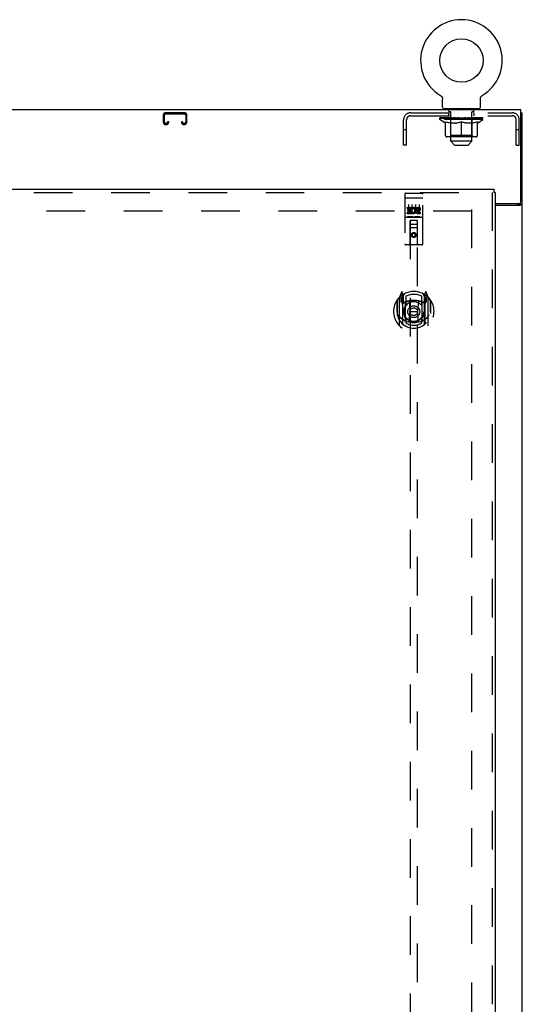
# Model space of a CAD drawing. Header units: inches. Extents: x 0 to 243, y 0 to 157.
# Tile 8 of 16: x 92 to 109, y 70 to 104. Entities that reach past the tile are written whole.
import ezdxf

# ---------------------------------------------------------------- set-up
doc = ezdxf.new("R2010")
doc.units = ezdxf.units.IN
doc.header["$LTSCALE"] = 13.357143
doc.header["$MEASUREMENT"] = 0
doc.linetypes.add('HIDDEN', pattern=[0.2, 0.1, -0.1])
doc.layers.get('0').update_dxf_attribs({"linetype": 'CONTINUOUS'})
doc.layers.add('DEFAULT_2', color=8, linetype='HIDDEN')
doc.layers.add('DOOR_ASSEMBLY', color=7, linetype='CONTINUOUS')

msp = doc.modelspace()

# ---------------------------------------------------------------- linework, layer by layer
at = {"color": 7, "linetype": 'Continuous'}
for p, q in [((106.353, 100.922), (106.358, 100.919)), ((106.354, 100.922), (106.355, 100.921)), ((106.358, 100.919), (106.362, 100.916)), ((106.362, 100.917), (106.366, 100.913)), ((106.366, 100.914), (106.37, 100.91)), ((106.37, 100.91), (106.374, 100.907)), ((106.374, 100.907), (106.378, 100.903)), ((106.378, 100.904), (106.382, 100.9)), ((106.381, 100.9), (106.385, 100.896)), ((106.385, 100.896), (106.388, 100.892)), ((106.388, 100.892), (106.392, 100.888)), ((106.392, 100.888), (106.395, 100.884)), ((106.395, 100.884), (106.398, 100.88)), ((106.398, 100.88), (106.401, 100.875)), ((106.401, 100.875), (106.403, 100.871)), ((106.403, 100.871), (106.406, 100.866)), ((106.406, 100.866), (106.408, 100.862)), ((106.408, 100.862), (106.41, 100.857)), ((106.41, 100.857), (106.412, 100.852)), ((106.412, 100.852), (106.414, 100.847)), ((106.414, 100.847), (106.415, 100.842)), ((106.415, 100.842), (106.417, 100.837)), ((106.417, 100.837), (106.418, 100.832)), ((106.418, 100.832), (106.419, 100.827)), ((106.419, 100.827), (106.42, 100.822)), ((106.42, 100.822), (106.42, 100.817)), ((106.42, 100.817), (106.421, 100.812)), ((106.421, 100.806), (106.421, 100.802)), ((106.421, 100.521), (106.421, 100.802)), ((107.731, 100.806), (107.732, 100.812)), ((107.731, 100.802), (107.731, 100.806)), ((107.731, 100.521), (107.731, 100.802)), ((107.732, 100.817), (107.733, 100.822)), ((107.732, 100.812), (107.732, 100.817)), ((107.733, 100.822), (107.734, 100.827)), ((107.734, 100.827), (107.735, 100.832)), ((107.735, 100.832), (107.736, 100.837)), ((107.736, 100.837), (107.737, 100.842)), ((107.737, 100.842), (107.739, 100.847)), ((107.739, 100.847), (107.741, 100.852)), ((107.741, 100.852), (107.743, 100.857)), ((107.742, 100.857), (107.745, 100.862)), ((107.745, 100.862), (107.747, 100.866)), ((107.747, 100.866), (107.749, 100.871)), ((107.749, 100.871), (107.752, 100.875)), ((107.752, 100.875), (107.755, 100.88)), ((107.755, 100.88), (107.758, 100.884)), ((107.758, 100.884), (107.761, 100.888)), ((107.761, 100.888), (107.764, 100.892)), ((107.764, 100.892), (107.768, 100.896)), ((107.767, 100.896), (107.771, 100.9)), ((107.771, 100.9), (107.775, 100.904)), ((107.775, 100.903), (107.779, 100.907)), ((107.779, 100.907), (107.783, 100.91)), ((107.782, 100.91), (107.787, 100.914)), ((107.787, 100.913), (107.791, 100.917)), ((107.791, 100.916), (107.795, 100.919)), ((107.791, 100.917), (107.792, 100.917)), ((107.795, 100.919), (107.799, 100.922)), ((107.798, 100.921), (107.799, 100.922)), ((106.481, 100.461), (106.481, 100.431)), ((107.671, 100.461), (106.481, 100.461)), ((107.671, 100.461), (107.671, 100.431)), ((109.128, 100.327), (109.18, 100.327)), ((109.076, 97.19), (109.076, 97.179)), ((109.076, 97.179), (109.18, 97.179))]:
    msp.add_line(p, q, dxfattribs=at)
at = {"color": 3, "linetype": 'Continuous'}
for p, q in [((109.128, 100.431), (73.232, 100.431)), ((109.128, 97.25), (109.128, 100.431)), ((109.18, 10.535), (109.18, 100.327)), ((108.243, 97.19), (109.068, 97.19)), ((108.243, 97.138), (109.11, 97.138))]:
    msp.add_line(p, q, dxfattribs=at)
at = {"color": 7, "linetype": 'Continuous'}
for points in [[(106.421, 100.812), (106.421, 100.806), (106.421, 100.802)], [(109.036, 97.138), (109.036, 97.14), (109.036, 97.143), (109.037, 97.145), (109.037, 97.146), (109.038, 97.148), (109.04, 97.15), (109.041, 97.152), (109.043, 97.153), (109.045, 97.155), (109.047, 97.156), (109.049, 97.158), (109.051, 97.159), (109.053, 97.16), (109.056, 97.162)], [(109.056, 97.162), (109.061, 97.164), (109.064, 97.165), (109.066, 97.167), (109.068, 97.168), (109.071, 97.17), (109.072, 97.171), (109.074, 97.173), (109.075, 97.174), (109.076, 97.176), (109.076, 97.177), (109.076, 97.179)]]:
    msp.add_lwpolyline(points, dxfattribs=at)
at = {"color": 3, "linetype": 'Continuous'}
for points in [[(109.11, 97.138), (109.113, 97.14), (109.115, 97.141), (109.118, 97.143), (109.121, 97.145), (109.125, 97.146), (109.129, 97.147), (109.133, 97.149), (109.137, 97.15), (109.145, 97.153)], [(109.145, 97.153), (109.149, 97.154), (109.153, 97.156), (109.156, 97.157), (109.16, 97.158), (109.163, 97.16), (109.165, 97.161), (109.168, 97.163), (109.171, 97.164), (109.173, 97.166), (109.175, 97.168), (109.177, 97.169), (109.178, 97.171), (109.179, 97.173), (109.18, 97.175), (109.18, 97.177), (109.18, 97.179)]]:
    msp.add_lwpolyline(points, dxfattribs=at)
at = {"color": 7, "linetype": 'Continuous'}
msp.add_circle((107.076, 102.133), 0.75, dxfattribs=at)
for centre, radius, start, end in [((107.076, 102.133), 1.41, 300.818, 239.182), ((106.481, 100.521), 0.06, 180, 270), ((107.671, 100.521), 0.06, 270, 360)]:
    msp.add_arc(centre, radius, start, end, dxfattribs=at)
at = {"color": 3, "linetype": 'Continuous'}
msp.add_arc((109.068, 97.25), 0.06, 270, 360, dxfattribs=at)
at = {"layer": 'DEFAULT_2', "color": 8, "linetype": 'HIDDEN'}
for p, q in [((106.353, 100.922), (106.353, 100.922)), ((106.361, 100.917), (106.362, 100.917)), ((107.799, 100.922), (107.799, 100.922)), ((107.799, 100.922), (107.799, 100.922)), ((106.646, 100.371), (106.646, 100.451)), ((106.701, 100.461), (106.701, 100.431)), ((107.451, 100.461), (107.451, 100.431)), ((107.506, 100.371), (107.506, 100.451)), ((96.774, 100.247), (96.774, 100.001)), ((96.814, 100.001), (96.814, 100.247)), ((97.507, 100.327), (96.854, 100.327)), ((96.854, 100.287), (97.507, 100.287)), ((97.547, 100.247), (97.547, 100.001)), ((97.587, 100.001), (97.587, 100.247)), ((105.076, 99.202), (105.076, 100.08)), ((105.18, 99.202), (105.18, 100.08)), ((105.323, 100.327), (108.83, 100.327)), ((105.323, 100.223), (108.83, 100.223)), ((106.333, 100.092), (106.333, 100.147)), ((107.82, 100.092), (106.333, 100.092)), ((106.519, 99.962), (106.333, 100.092)), ((106.344, 100.139), (106.344, 100.147)), ((106.355, 100.135), (106.355, 100.139)), ((106.355, 100.135), (107.798, 100.135)), ((106.365, 100.135), (106.365, 100.139)), ((106.366, 100.135), (106.366, 100.139)), ((106.378, 100.139), (106.378, 100.147)), ((106.397, 100.135), (106.397, 100.139)), ((106.399, 100.135), (106.399, 100.139)), ((106.432, 100.139), (106.432, 100.147)), ((106.45, 100.135), (106.45, 100.139)), ((106.453, 100.135), (106.453, 100.139)), ((106.689, 100.139), (106.46, 100.139)), ((106.507, 100.139), (106.507, 100.147)), ((106.508, 100.135), (106.508, 100.139)), ((106.509, 100.135), (106.509, 100.139)), ((106.512, 100.135), (106.512, 100.139)), ((106.521, 100.135), (106.521, 100.139)), ((106.522, 100.135), (106.522, 100.139)), ((106.526, 100.135), (106.526, 100.139)), ((106.529, 100.135), (106.529, 100.14)), ((106.533, 100.135), (106.533, 100.139)), ((106.552, 100.135), (106.552, 100.139)), ((106.57, 100.135), (106.57, 100.139)), ((106.573, 100.135), (106.573, 100.142)), ((106.598, 100.139), (106.598, 100.147)), ((106.598, 100.135), (106.598, 100.139)), ((106.61, 100.135), (106.61, 100.139)), ((106.615, 100.135), (106.615, 100.139)), ((106.623, 100.135), (106.623, 100.139)), ((106.639, 100.223), (106.639, 100.327)), ((106.639, 100.135), (106.639, 100.144)), ((106.714, 100.361), (106.656, 100.361)), ((106.659, 100.135), (106.659, 100.139)), ((106.662, 100.135), (106.662, 100.139)), ((106.689, 100.135), (106.689, 100.139)), ((106.768, 100.139), (106.702, 100.139)), ((106.705, 100.139), (106.705, 100.147)), ((106.71, 99.54), (106.71, 100.089)), ((106.711, 99.341), (106.711, 100.351)), ((106.713, 100.135), (106.713, 100.139)), ((106.718, 100.135), (106.718, 100.139)), ((106.725, 100.135), (106.725, 100.145)), ((106.733, 100.135), (106.733, 100.139)), ((106.744, 100.135), (106.744, 100.139)), ((106.768, 100.135), (106.768, 100.139)), ((106.855, 100.139), (106.793, 100.139)), ((106.817, 100.135), (106.817, 100.139)), ((106.822, 100.139), (106.822, 100.147)), ((106.826, 100.135), (106.826, 100.139)), ((106.829, 100.135), (106.829, 100.146)), ((106.833, 100.135), (106.833, 100.139)), ((106.842, 100.135), (106.842, 100.139)), ((106.855, 100.135), (106.855, 100.139)), ((106.95, 100.139), (106.892, 100.139)), ((106.908, 100.135), (106.908, 100.139)), ((106.942, 100.139), (107.076, 100.147)), ((106.947, 100.139), (106.947, 100.147)), ((106.948, 100.147), (106.947, 100.147)), ((106.948, 100.139), (106.948, 100.147)), ((106.948, 100.135), (106.948, 100.139)), ((106.95, 100.135), (106.95, 100.139)), ((106.953, 100.135), (106.953, 100.139)), ((106.954, 100.135), (106.954, 100.139)), ((107.048, 100.139), (106.997, 100.139)), ((107.005, 100.135), (107.005, 100.139)), ((107.048, 100.135), (107.048, 100.139)), ((107.073, 100.139), (107.073, 100.139)), ((107.073, 100.135), (107.073, 100.139)), ((107.073, 100.135), (107.073, 100.139)), ((107.076, 100.139), (107.076, 100.147)), ((107.079, 100.135), (107.079, 100.139)), ((107.079, 100.139), (107.08, 100.139)), ((107.08, 100.135), (107.08, 100.139)), ((107.082, 100.139), (107.155, 100.139)), ((107.104, 100.135), (107.104, 100.139)), ((107.119, 100.139), (107.119, 100.144)), ((107.119, 100.144), (107.211, 100.139)), ((107.144, 100.139), (107.144, 100.143)), ((107.147, 100.135), (107.147, 100.139)), ((107.198, 100.135), (107.198, 100.139)), ((107.2, 100.135), (107.2, 100.139)), ((107.203, 100.135), (107.203, 100.139)), ((107.203, 100.139), (107.26, 100.139)), ((107.205, 100.139), (107.205, 100.147)), ((107.205, 100.139), (107.205, 100.147)), ((107.205, 100.147), (107.205, 100.147)), ((107.205, 100.135), (107.205, 100.139)), ((107.244, 100.135), (107.244, 100.139)), ((107.297, 100.135), (107.297, 100.139)), ((107.297, 100.139), (107.36, 100.139)), ((107.311, 100.135), (107.311, 100.139)), ((107.32, 100.135), (107.32, 100.139)), ((107.323, 100.135), (107.323, 100.146)), ((107.326, 100.135), (107.326, 100.139)), ((107.331, 100.139), (107.331, 100.147)), ((107.336, 100.135), (107.336, 100.139)), ((107.385, 100.135), (107.385, 100.139)), ((107.385, 100.139), (107.45, 100.139)), ((107.409, 100.135), (107.409, 100.139)), ((107.42, 100.135), (107.42, 100.139)), ((107.428, 100.135), (107.428, 100.145)), ((107.434, 100.135), (107.434, 100.139)), ((107.496, 100.361), (107.439, 100.361)), ((107.44, 100.135), (107.44, 100.139)), ((107.441, 99.341), (107.441, 100.351)), ((107.442, 99.54), (107.442, 100.089)), ((107.448, 100.139), (107.448, 100.147)), ((107.463, 100.135), (107.463, 100.139)), ((107.463, 100.139), (107.692, 100.139)), ((107.491, 100.135), (107.491, 100.139)), ((107.493, 100.135), (107.493, 100.139)), ((107.514, 100.223), (107.514, 100.327)), ((107.514, 100.135), (107.514, 100.144)), ((107.53, 100.135), (107.53, 100.139)), ((107.538, 100.135), (107.538, 100.139)), ((107.543, 100.135), (107.543, 100.139)), ((107.554, 100.139), (107.554, 100.147)), ((107.554, 100.135), (107.554, 100.139)), ((107.58, 100.135), (107.58, 100.142)), ((107.582, 100.135), (107.582, 100.139)), ((107.601, 100.135), (107.601, 100.139)), ((107.62, 100.135), (107.62, 100.139)), ((107.624, 100.135), (107.624, 100.14)), ((107.627, 100.135), (107.627, 100.139)), ((107.631, 100.135), (107.631, 100.139)), ((107.631, 100.135), (107.631, 100.139)), ((107.633, 99.962), (107.82, 100.092)), ((107.641, 100.135), (107.641, 100.139)), ((107.644, 100.135), (107.644, 100.139)), ((107.644, 100.135), (107.644, 100.139)), ((107.646, 100.139), (107.646, 100.147)), ((107.7, 100.135), (107.7, 100.139)), ((107.703, 100.135), (107.703, 100.139)), ((107.72, 100.139), (107.72, 100.147)), ((107.753, 100.135), (107.753, 100.139)), ((107.755, 100.135), (107.755, 100.139)), ((107.775, 100.139), (107.775, 100.147)), ((107.786, 100.135), (107.786, 100.139)), ((107.787, 100.135), (107.787, 100.139)), ((107.798, 100.135), (107.798, 100.139)), ((107.808, 100.139), (107.808, 100.147)), ((107.82, 100.092), (107.82, 100.147)), ((108.972, 99.202), (108.972, 100.08)), ((109.076, 99.202), (109.076, 100.08)), ((96.882, 99.961), (96.854, 99.961)), ((96.854, 99.921), (96.882, 99.921)), ((96.922, 100.014), (96.922, 100.001)), ((96.962, 100.014), (96.922, 100.014)), ((96.962, 100.001), (96.962, 100.014)), ((97.399, 100.014), (97.399, 100.001)), ((97.439, 100.014), (97.399, 100.014)), ((97.439, 100.001), (97.439, 100.014)), ((97.507, 99.961), (97.479, 99.961)), ((97.479, 99.921), (97.507, 99.921)), ((105.18, 99.732), (105.076, 99.732)), ((106.519, 99.962), (106.526, 99.962)), ((106.526, 99.537), (106.526, 100.017)), ((106.526, 100.017), (106.561, 100.003)), ((106.595, 99.992), (106.56, 100.003)), ((106.628, 99.982), (106.594, 99.992)), ((106.661, 99.973), (106.627, 99.982)), ((106.694, 99.967), (106.661, 99.973)), ((106.727, 99.962), (106.694, 99.967)), ((106.875, 99.962), (106.727, 99.962)), ((106.875, 99.962), (106.908, 99.967)), ((106.941, 99.973), (106.908, 99.967)), ((106.975, 99.982), (106.941, 99.973)), ((107.008, 99.992), (106.974, 99.982)), ((107.042, 100.003), (107.007, 99.992)), ((107.076, 100.017), (107.042, 100.003)), ((107.076, 99.494), (107.076, 100.017)), ((107.076, 100.017), (107.111, 100.003)), ((107.145, 99.992), (107.111, 100.003)), ((107.179, 99.982), (107.145, 99.992)), ((107.212, 99.973), (107.178, 99.982)), ((107.245, 99.967), (107.211, 99.973)), ((107.277, 99.962), (107.244, 99.967)), ((107.426, 99.962), (107.277, 99.962)), ((107.426, 99.962), (107.459, 99.967)), ((107.492, 99.973), (107.458, 99.967)), ((107.525, 99.982), (107.491, 99.973)), ((107.559, 99.992), (107.524, 99.982)), ((107.592, 100.003), (107.558, 99.992)), ((107.627, 100.017), (107.592, 100.003)), ((107.627, 99.537), (107.627, 100.017)), ((107.627, 99.962), (107.633, 99.962)), ((109.076, 99.732), (108.972, 99.732)), ((107.583, 99.494), (106.569, 99.494)), ((106.71, 99.54), (106.664, 99.494)), ((107.442, 99.54), (106.71, 99.54)), ((107.442, 99.54), (107.489, 99.494)), ((105.18, 99.202), (105.076, 99.202)), ((107.441, 99.341), (106.711, 99.341)), ((106.841, 99.211), (106.711, 99.341)), ((106.841, 99.211), (107.311, 99.211)), ((107.311, 99.211), (107.441, 99.341)), ((108.972, 99.202), (109.076, 99.202)), ((107.43, 96.983), (107.43, 17.879)), ((107.43, 96.931), (74.93, 96.931))]:
    msp.add_line(p, q, dxfattribs=at)
for centre, radius, start, end in [((106.636, 100.451), 0.01, 0, 90), ((106.656, 100.371), 0.01, 180, 270), ((107.496, 100.371), 0.01, 270, 360), ((107.516, 100.451), 0.01, 90, 180), ((96.854, 100.247), 0.08, 90, 180), ((96.854, 100.247), 0.04, 90, 180), ((97.507, 100.247), 0.08, 0, 90), ((97.507, 100.247), 0.04, 0, 90), ((105.323, 100.08), 0.246, 90, 180), ((105.323, 100.08), 0.142, 90, 180), ((106.664, 100.089), 0.0466, 0, 90), ((106.701, 100.351), 0.01, 0, 90), ((107.451, 100.351), 0.01, 90, 180), ((107.489, 100.089), 0.0466, 90, 180), ((108.83, 100.08), 0.246, 0, 90), ((108.83, 100.08), 0.142, 0, 90), ((96.854, 100.001), 0.08, 180, 270), ((96.854, 100.001), 0.04, 180, 270), ((96.882, 100.001), 0.08, 270, 360), ((96.882, 100.001), 0.04, 270, 360), ((97.479, 100.001), 0.08, 180, 270), ((97.479, 100.001), 0.04, 180, 270), ((97.507, 100.001), 0.08, 270, 360), ((97.507, 100.001), 0.04, 270, 360), ((106.569, 99.537), 0.0434, 180, 270), ((107.583, 99.537), 0.0434, 270, 360)]:
    msp.add_arc(centre, radius, start, end, dxfattribs=at)
for centre, major_axis, ratio, start_param, end_param in [((107.076, 100.147), (0.743, 0.008), 0.059247, 2.966439, 3.140971), ((106.31, 100.133), (0.232, 0), 0.060167, 0.426548, 1.470503), ((107.076, 100.147), (0.744, 0), 0.060167, 3.141593, 3.316126), ((106.31, 100.125), (0.232, 0.002), 0.059247, 1.374323, 1.469882), ((107.076, 100.147), (0.743, 0.015), 0.056515, 2.79136, 2.965893), ((106.281, 100.133), (0.232, 0.002), 0.059247, 0.251393, 1.295349), ((106.361, 100.133), (0.232, -0.002), 0.059247, 0.601702, 1.645657), ((107.076, 100.147), (0.743, -0.008), 0.059247, -2.966439, -2.791906), ((106.361, 100.125), (0.232, 0), 0.060167, 1.549477, 1.645036), ((106.281, 100.125), (0.232, 0.005), 0.056515, 1.199244, 1.294804), ((106.365, 100.128), (0.192, 0.002), 0.059247, 1.051627, 1.625044), ((106.342, 100.128), (0.192, 0.004), 0.056515, 0.876548, 1.449966), ((106.41, 100.128), (0.192, 0), 0.060167, 1.226781, 1.800198), ((107.076, 100.147), (0.743, 0.022), 0.052059, 2.616423, 2.790956), ((106.277, 100.133), (0.232, 0.005), 0.056515, 0.076315, 1.120271), ((106.435, 100.133), (0.232, -0.005), 0.056515, 0.77678, 1.820736), ((107.076, 100.147), (0.743, -0.015), 0.056515, -2.79136, -2.616827), ((106.435, 100.125), (0.232, -0.002), 0.059247, 1.724631, 1.82019), ((106.277, 100.125), (0.232, 0.007), 0.052059, 1.024308, 1.119867), ((106.341, 100.128), (0.192, 0.006), 0.052059, 0.701611, 1.275029), ((106.475, 100.128), (0.192, -0.002), 0.059247, 1.401935, 1.975352), ((107.076, 100.147), (0.743, 0.029), 0.046022, 2.441677, 2.61621), ((106.528, 100.133), (0.232, -0.007), 0.052059, 0.951717, 1.995673), ((106.297, 100.133), (0.232, 0.007), 0.052059, -0.098622, 0.945334), ((107.076, 100.147), (0.743, -0.022), 0.052059, -2.616423, -2.441891), ((106.528, 100.125), (0.232, -0.005), 0.056515, 1.899709, 1.995269), ((106.297, 100.125), (0.232, 0.009), 0.046022, 0.849561, 0.945121), ((106.363, 100.128), (0.192, 0.007), 0.046022, 0.526865, 1.100283), ((106.558, 100.128), (0.192, -0.004), 0.056515, 1.577013, 2.150431), ((107.076, 100.147), (0.743, 0.034), 0.038593, 2.267147, 2.44168), ((106.637, 100.133), (0.232, -0.009), 0.046022, 1.126463, 2.170419), ((106.341, 100.133), (0.232, 0.009), 0.046022, -0.273368, 0.770588), ((107.076, 100.147), (0.743, -0.029), 0.046022, -2.441677, -2.267144), ((106.637, 100.125), (0.232, -0.007), 0.052059, 2.074646, 2.170205), ((106.341, 100.125), (0.232, 0.011), 0.038593, 0.675031, 0.77059), ((106.406, 100.128), (0.192, 0.009), 0.038593, 0.352335, 0.925752), ((106.657, 100.128), (0.192, -0.006), 0.052059, 1.75195, 2.325367), ((107.076, 100.147), (0.743, 0.039), 0.030002, 2.09283, 2.267363), ((106.76, 100.133), (0.232, -0.011), 0.038593, 1.300994, 2.344949), ((106.407, 100.133), (0.232, 0.011), 0.038593, -0.447899, 0.596057), ((107.076, 100.147), (0.743, -0.034), 0.038593, -2.267147, -2.092614), ((106.76, 100.125), (0.232, -0.009), 0.046022, 2.249392, 2.344952), ((106.407, 100.125), (0.232, 0.012), 0.030002, 0.500714, 0.596274), ((106.47, 100.128), (0.192, 0.01), 0.030002, 0.178018, 0.751436), ((106.769, 100.128), (0.192, -0.007), 0.046022, 1.926696, 2.500114), ((106.493, 100.133), (0.232, 0.012), 0.030002, -0.622215, 0.421741), ((107.076, 100.147), (0.743, 0.042), 0.020513, 1.918702, 2.093235), ((106.893, 100.133), (0.232, -0.012), 0.030002, 1.47531, 2.519266), ((107.076, 100.147), (0.743, -0.039), 0.030002, -2.09283, -1.918297), ((106.893, 100.125), (0.232, -0.011), 0.038593, 2.423923, 2.519482), ((106.493, 100.125), (0.232, 0.013), 0.020513, 0.326586, 0.422146), ((106.552, 100.128), (0.192, 0.011), 0.020513, 0.00389, 0.577307), ((106.89, 100.128), (0.192, -0.009), 0.038593, 2.101227, 2.674644), ((106.597, 100.133), (0.232, 0.013), 0.020513, -0.796343, 0.247613), ((107.076, 100.147), (0.743, 0.044), 0.010411, 1.744712, 1.919245), ((107.031, 100.133), (0.232, -0.013), 0.020513, 1.649438, 2.693394), ((107.076, 100.147), (0.743, -0.042), 0.020513, -1.918702, -1.744169), ((107.031, 100.125), (0.232, -0.012), 0.030002, 2.598239, 2.693799), ((106.597, 100.125), (0.232, 0.014), 0.010411, 0.152596, 0.248156), ((106.65, 100.128), (0.192, 0.011), 0.010411, 6.113086, 6.686503), ((107.017, 100.128), (0.192, -0.01), 0.030002, 2.275543, 2.848961), ((106.716, 100.133), (0.232, 0.014), 0.010411, -0.970333, -0.000837), ((107.17, 100.133), (0.232, -0.014), 0.010411, 1.823428, 2.867384), ((107.076, 100.147), (0.743, -0.044), 0.010411, -1.744712, -1.56247), ((107.17, 100.125), (0.232, -0.013), 0.020513, 2.772368, 2.867927), ((107.145, 100.128), (0.192, -0.011), 0.020513, 2.449671, 3.023089), ((106.982, 100.133), (0.232, 0.014), 0.010411, 0.274209, 1.318165), ((106.881, 100.128), (0.192, 0.011), 0.010411, -0.000452, 0.517932), ((106.846, 100.125), (0.232, 0.014), 0.010411, 0.099676, 0.195236), ((107.076, 100.147), (0.743, 0.044), 0.010411, -1.571413, -1.39688), ((107.271, 100.128), (0.192, -0.011), 0.010411, 2.623661, 3.141974), ((107.307, 100.125), (0.232, -0.014), 0.010411, 2.734394, 2.946357), ((107.122, 100.133), (0.232, 0.013), 0.020513, 0.448199, 1.492154), ((107.008, 100.128), (0.192, 0.011), 0.020513, 0.118504, 0.691921), ((106.982, 100.125), (0.232, 0.013), 0.020513, 0.273666, 0.369225), ((107.076, 100.147), (0.743, 0.042), 0.020513, -1.397424, -1.222891), ((107.437, 100.133), (0.232, -0.014), 0.010411, -3.140756, -2.17126), ((107.076, 100.147), (0.743, -0.044), 0.010411, 1.222347, 1.39688), ((107.26, 100.133), (0.232, 0.012), 0.030002, 0.622327, 1.666283), ((107.136, 100.128), (0.192, 0.01), 0.030002, 0.292632, 0.86605), ((107.503, 100.128), (0.192, -0.011), 0.010411, 2.738275, 3.311692), ((107.555, 100.133), (0.232, -0.013), 0.020513, 2.89398, 3.937936), ((107.122, 100.125), (0.232, 0.012), 0.030002, 0.447794, 0.543354), ((107.555, 100.125), (0.232, -0.014), 0.010411, 2.893437, 2.988996), ((107.392, 100.133), (0.232, 0.011), 0.038593, 0.796643, 1.840599), ((107.076, 100.147), (0.743, 0.039), 0.030002, -1.223295, -1.048762), ((107.076, 100.147), (0.743, -0.042), 0.020513, 1.048358, 1.222891), ((107.263, 100.128), (0.192, 0.009), 0.038593, 0.466948, 1.040366), ((107.601, 100.128), (0.192, -0.011), 0.020513, 2.564285, 3.137703), ((107.659, 100.133), (0.232, -0.012), 0.030002, 2.719852, 3.763807), ((107.515, 100.133), (0.232, 0.009), 0.046022, 0.971174, 2.01513), ((107.26, 100.125), (0.232, 0.011), 0.038593, 0.62211, 0.71767), ((107.659, 100.125), (0.232, -0.013), 0.020513, 2.719447, 2.815007), ((107.076, 100.147), (0.743, 0.034), 0.038593, -1.048979, -0.874446), ((107.076, 100.147), (0.743, -0.039), 0.030002, 0.874229, 1.048762), ((107.384, 100.128), (0.192, 0.007), 0.046022, 0.641479, 1.214897), ((107.625, 100.133), (0.232, 0.007), 0.052059, 1.14592, 2.189876), ((107.683, 100.128), (0.192, -0.01), 0.030002, 2.390157, 2.963574), ((107.746, 100.133), (0.232, -0.011), 0.038593, 2.545535, 3.589491), ((107.496, 100.128), (0.192, 0.006), 0.052059, 0.816225, 1.389643), ((107.392, 100.125), (0.232, 0.009), 0.046022, 0.796641, 0.892201), ((107.746, 100.125), (0.232, -0.012), 0.030002, 2.545319, 2.640878), ((107.718, 100.133), (0.232, 0.005), 0.056515, 1.320857, 2.364813), ((107.076, 100.147), (0.743, 0.029), 0.046022, -0.874448, -0.699915), ((107.076, 100.147), (0.743, -0.034), 0.038593, 0.699913, 0.874446), ((107.812, 100.133), (0.232, -0.009), 0.046022, 2.371005, 3.41496), ((107.746, 100.128), (0.192, -0.009), 0.038593, 2.21584, 2.789258), ((107.594, 100.128), (0.192, 0.004), 0.056515, 0.991162, 1.564579), ((107.791, 100.133), (0.232, 0.002), 0.059247, 1.495935, 2.539891), ((107.856, 100.133), (0.232, -0.007), 0.052059, 2.196258, 3.240214), ((107.79, 100.128), (0.192, -0.007), 0.046022, 2.04131, 2.614727), ((107.515, 100.125), (0.232, 0.007), 0.052059, 0.971387, 1.066947), ((107.812, 100.125), (0.232, -0.011), 0.038593, 2.371002, 2.466562), ((107.843, 100.133), (0.232, 0), 0.060167, 1.671089, 2.715045), ((107.876, 100.133), (0.232, -0.005), 0.056515, 2.021322, 3.065278), ((107.678, 100.128), (0.192, 0.002), 0.059247, 1.16624, 1.739658), ((107.076, 100.147), (0.743, 0.022), 0.052059, -0.699702, -0.525169), ((107.076, 100.147), (0.743, -0.029), 0.046022, 0.525382, 0.699915), ((107.871, 100.133), (0.232, -0.002), 0.059247, 1.846243, 2.890199), ((107.811, 100.128), (0.192, -0.006), 0.052059, 1.866564, 2.439981), ((107.743, 100.128), (0.192, 0), 0.060167, 1.341394, 1.914812), ((107.81, 100.128), (0.192, -0.004), 0.056515, 1.691627, 2.265045), ((107.787, 100.128), (0.192, -0.002), 0.059247, 1.516549, 2.089966), ((107.625, 100.125), (0.232, 0.005), 0.056515, 1.146324, 1.241883), ((107.856, 100.125), (0.232, -0.009), 0.046022, 2.196472, 2.292031), ((107.076, 100.147), (0.743, 0.015), 0.056515, -0.524765, -0.350233), ((107.076, 100.147), (0.743, -0.022), 0.052059, 0.350636, 0.525169), ((107.718, 100.125), (0.232, 0.002), 0.059247, 1.321402, 1.416962), ((107.876, 100.125), (0.232, -0.007), 0.052059, 2.021726, 2.117285), ((107.076, 100.147), (0.743, 0.008), 0.059247, -0.349687, -0.175154), ((107.076, 100.147), (0.743, -0.015), 0.056515, 0.1757, 0.350233), ((107.791, 100.125), (0.232, 0), 0.060167, 1.496556, 1.592116), ((107.871, 100.125), (0.232, -0.005), 0.056515, 1.846789, 1.942348), ((107.843, 100.125), (0.232, -0.002), 0.059247, 1.67171, 1.76727), ((107.076, 100.147), (0.744, 0), 0.060167, -0.174533, 0), ((107.076, 100.147), (0.743, -0.008), 0.059247, 0.000621, 0.175154)]:
    msp.add_ellipse(centre, major_axis=major_axis, ratio=ratio, start_param=start_param, end_param=end_param, dxfattribs=at)
at = {"layer": 'DOOR_ASSEMBLY', "color": 3, "linetype": 'Continuous'}
for p, q in [((73.597, 97.681), (108.201, 97.681)), ((108.243, 97.577), (108.243, 17.285))]:
    msp.add_line(p, q, dxfattribs=at)
at = {"layer": 'DOOR_ASSEMBLY', "color": 7, "linetype": 'Continuous'}
for p in [(108.201, 97.681), (108.243, 97.577)]:
    msp.add_line(p, (108.201, 97.577), dxfattribs=at)
at = {"layer": 'DOOR_ASSEMBLY', "color": 8, "linetype": 'HIDDEN'}
for p, q in [((73.597, 97.577), (108.201, 97.577)), ((105.118, 97.518), (105.118, 95.793)), ((105.134, 97.39), (105.134, 97.389)), ((105.135, 97.39), (105.134, 97.39)), ((105.136, 97.39), (105.135, 97.39)), ((105.137, 97.39), (105.136, 97.39)), ((105.137, 97.39), (105.137, 97.39)), ((105.138, 97.39), (105.137, 97.39)), ((105.139, 97.39), (105.138, 97.39)), ((105.14, 97.39), (105.139, 97.39)), ((105.141, 97.39), (105.14, 97.39)), ((105.142, 97.39), (105.141, 97.39)), ((105.142, 97.39), (105.142, 97.39)), ((105.143, 97.39), (105.142, 97.39)), ((105.144, 97.39), (105.143, 97.39)), ((105.145, 97.39), (105.144, 97.39)), ((105.146, 97.39), (105.145, 97.39)), ((105.147, 97.39), (105.146, 97.39)), ((105.147, 97.39), (105.147, 97.39)), ((105.147, 97.39), (105.713, 97.39)), ((105.148, 97.548), (105.713, 97.548)), ((105.713, 97.39), (105.714, 97.39)), ((105.714, 97.39), (105.714, 97.39)), ((105.714, 97.39), (105.715, 97.39)), ((105.715, 97.39), (105.716, 97.39)), ((105.716, 97.39), (105.717, 97.39)), ((105.717, 97.39), (105.718, 97.39)), ((105.718, 97.39), (105.719, 97.39)), ((105.719, 97.39), (105.719, 97.39)), ((105.719, 97.39), (105.72, 97.39)), ((105.72, 97.39), (105.721, 97.39)), ((105.721, 97.39), (105.722, 97.39)), ((105.722, 97.39), (105.723, 97.39)), ((105.723, 97.39), (105.723, 97.39)), ((105.723, 97.39), (105.724, 97.39)), ((105.724, 97.39), (105.725, 97.39)), ((105.725, 97.39), (105.726, 97.39)), ((105.743, 95.793), (105.743, 97.518)), ((108.139, 97.577), (108.139, 17.285)), ((105.198, 97.013), (105.198, 97.056)), ((105.198, 97.056), (105.355, 97.056)), ((105.198, 97.013), (105.312, 97.013)), ((105.22, 96.928), (105.22, 96.971)), ((105.22, 96.971), (105.312, 96.971)), ((105.243, 97.157), (105.243, 96.851)), ((105.312, 96.971), (105.312, 97.013)), ((105.355, 96.878), (105.355, 97.056)), ((105.379, 97.007), (105.362, 97.047)), ((105.368, 97.157), (105.368, 96.851)), ((105.493, 97.157), (105.493, 96.851)), ((105.511, 97.013), (105.511, 97.056)), ((105.511, 97.056), (105.603, 97.056)), ((105.511, 97.013), (105.603, 97.013)), ((105.575, 96.969), (105.603, 96.969)), ((105.618, 97.157), (105.618, 96.851)), ((105.148, 96.72), (105.713, 96.72)), ((105.198, 96.842), (105.198, 96.885)), ((105.198, 96.885), (105.312, 96.885)), ((105.198, 96.842), (105.355, 96.842)), ((105.391, 96.736), (105.219, 96.736)), ((105.22, 96.928), (105.312, 96.928)), ((105.312, 96.885), (105.312, 96.928)), ((105.355, 96.878), (105.368, 96.896)), ((105.355, 96.842), (105.355, 96.855)), ((105.358, 96.853), (105.355, 96.855)), ((105.641, 96.736), (105.469, 96.736)), ((105.571, 96.928), (105.617, 96.928)), ((105.575, 96.885), (105.667, 96.885)), ((105.575, 96.842), (105.667, 96.842)), ((105.667, 96.842), (105.667, 96.885)), ((105.3, 95.793), (105.304, 96.603)), ((105.558, 96.353), (105.303, 96.353)), ((105.305, 96.603), (105.304, 96.603)), ((105.305, 96.603), (105.305, 59.602)), ((105.555, 96.603), (105.305, 96.603)), ((105.345, 96.478), (105.515, 96.478)), ((105.555, 59.602), (105.555, 96.603)), ((105.557, 96.603), (105.555, 96.603)), ((105.56, 95.793), (105.557, 96.603)), ((105.43, 96.175), (105.368, 96.139)), ((105.368, 96.139), (105.368, 96.067)), ((105.368, 96.139), (105.378, 96.133)), ((105.368, 96.067), (105.378, 96.073)), ((105.368, 96.067), (105.43, 96.031)), ((105.43, 96.164), (105.378, 96.133)), ((105.378, 96.133), (105.378, 96.073)), ((105.378, 96.073), (105.43, 96.042)), ((105.43, 96.175), (105.43, 96.164)), ((105.493, 96.139), (105.43, 96.175)), ((105.483, 96.133), (105.43, 96.164)), ((105.43, 96.042), (105.483, 96.073)), ((105.43, 96.031), (105.493, 96.067)), ((105.43, 96.031), (105.43, 96.042)), ((105.493, 96.139), (105.483, 96.133)), ((105.483, 96.073), (105.483, 96.133)), ((105.493, 96.067), (105.483, 96.073)), ((105.493, 96.067), (105.493, 96.139)), ((105.713, 95.763), (105.148, 95.763)), ((104.93, 93.943), (104.93, 92.976)), ((105.005, 94.129), (104.935, 93.954)), ((104.988, 93.938), (104.988, 93.788)), ((105.048, 93.938), (104.988, 93.938)), ((104.996, 93.906), (105.026, 93.86)), ((105.055, 93.913), (105, 93.913)), ((105.027, 94.024), (105.026, 94.024)), ((105.026, 94.024), (105.026, 94.024)), ((105.026, 94.024), (105.026, 94.024)), ((105.048, 94.046), (105.034, 94.126)), ((105.048, 93.029), (105.048, 94.046)), ((105.055, 93.973), (105.125, 94.082)), ((105.055, 93.029), (105.055, 94.032)), ((105.058, 94.008), (105.058, 93.8)), ((105.155, 93.986), (105.155, 93.733)), ((105.705, 93.733), (105.705, 93.986)), ((105.735, 94.082), (105.805, 93.973)), ((105.803, 93.8), (105.803, 94.008)), ((105.805, 93.029), (105.805, 94.032)), ((105.86, 93.913), (105.805, 93.913)), ((105.827, 94.126), (105.813, 94.046)), ((105.813, 94.046), (105.813, 93.029)), ((105.873, 93.938), (105.813, 93.938)), ((105.834, 94.024), (105.83, 94.027)), ((105.835, 93.86), (105.864, 93.906)), ((105.926, 93.954), (105.856, 94.129)), ((105.873, 93.788), (105.873, 93.938)), ((105.93, 92.976), (105.93, 93.943)), ((104.848, 93.847), (104.848, 93.459)), ((104.855, 93.845), (104.855, 93.388)), ((104.988, 93.788), (105.048, 93.788)), ((105.148, 93.787), (105.075, 93.787)), ((105.078, 93.78), (105.144, 93.78)), ((105.148, 93.146), (105.148, 93.777)), ((105.267, 93.803), (105.298, 93.459)), ((105.593, 93.803), (105.563, 93.459)), ((105.785, 93.787), (105.713, 93.787)), ((105.713, 93.777), (105.713, 93.146)), ((105.717, 93.78), (105.783, 93.78)), ((105.813, 93.788), (105.873, 93.788)), ((106.005, 93.845), (106.005, 93.388)), ((106.013, 93.459), (106.013, 93.847)), ((104.848, 93.459), (104.863, 93.459)), ((104.855, 93.388), (104.855, 93.385)), ((105.268, 93.12), (105.298, 93.459)), ((105.298, 93.459), (105.563, 93.459)), ((105.593, 93.12), (105.563, 93.459)), ((106.013, 93.459), (105.998, 93.459)), ((106.005, 93.388), (106.005, 93.385)), ((105.155, 93.172), (105.155, 93.069)), ((105.705, 93.069), (105.705, 93.172))]:
    msp.add_line(p, q, dxfattribs=at)
for points in [[(105.134, 97.389), (105.133, 97.389), (105.133, 97.389), (105.133, 97.389), (105.132, 97.389), (105.132, 97.389), (105.131, 97.389), (105.131, 97.389), (105.131, 97.389), (105.13, 97.389), (105.13, 97.389), (105.13, 97.389), (105.129, 97.389), (105.129, 97.389), (105.129, 97.389), (105.128, 97.389), (105.128, 97.388), (105.128, 97.388), (105.127, 97.388), (105.127, 97.388), (105.127, 97.388), (105.127, 97.388), (105.126, 97.388), (105.126, 97.388), (105.126, 97.388), (105.125, 97.388), (105.125, 97.388), (105.125, 97.388), (105.125, 97.388), (105.124, 97.387), (105.124, 97.387), (105.124, 97.387), (105.124, 97.387), (105.123, 97.387), (105.123, 97.387), (105.123, 97.387), (105.123, 97.387), (105.122, 97.387), (105.122, 97.387), (105.122, 97.387), (105.122, 97.387), (105.122, 97.386), (105.121, 97.386), (105.121, 97.386), (105.121, 97.386), (105.121, 97.386), (105.121, 97.386), (105.12, 97.386), (105.12, 97.386), (105.12, 97.386), (105.12, 97.386), (105.12, 97.386), (105.12, 97.385), (105.119, 97.385), (105.119, 97.385), (105.119, 97.385), (105.119, 97.385), (105.119, 97.385), (105.119, 97.385), (105.119, 97.385), (105.119, 97.385), (105.119, 97.385), (105.118, 97.384), (105.118, 97.384), (105.118, 97.384), (105.118, 97.384), (105.118, 97.384), (105.118, 97.384), (105.118, 97.384), (105.118, 97.384), (105.118, 97.384), (105.118, 97.383), (105.118, 97.383), (105.118, 97.383), (105.118, 97.383), (105.118, 97.383), (105.118, 97.383), (105.118, 97.383)], [(105.726, 97.39), (105.727, 97.389), (105.727, 97.389), (105.727, 97.389), (105.728, 97.389), (105.728, 97.389), (105.728, 97.389), (105.729, 97.389), (105.729, 97.389), (105.729, 97.389), (105.73, 97.389), (105.73, 97.389), (105.73, 97.389), (105.731, 97.389), (105.731, 97.389), (105.731, 97.389), (105.732, 97.389), (105.732, 97.389), (105.732, 97.388), (105.733, 97.388), (105.733, 97.388), (105.733, 97.388), (105.734, 97.388), (105.734, 97.388), (105.734, 97.388), (105.735, 97.388), (105.735, 97.388), (105.735, 97.388), (105.735, 97.388), (105.736, 97.388), (105.736, 97.388), (105.736, 97.387), (105.736, 97.387), (105.737, 97.387), (105.737, 97.387), (105.737, 97.387), (105.737, 97.387), (105.738, 97.387), (105.738, 97.387), (105.738, 97.387), (105.738, 97.387), (105.739, 97.387), (105.739, 97.387), (105.739, 97.386), (105.739, 97.386), (105.739, 97.386), (105.74, 97.386), (105.74, 97.386), (105.74, 97.386), (105.74, 97.386), (105.74, 97.386), (105.741, 97.386), (105.741, 97.386), (105.741, 97.386), (105.741, 97.385), (105.741, 97.385), (105.741, 97.385), (105.741, 97.385), (105.741, 97.385), (105.742, 97.385), (105.742, 97.385), (105.742, 97.385), (105.742, 97.385), (105.742, 97.385), (105.742, 97.384), (105.742, 97.384), (105.742, 97.384), (105.742, 97.384), (105.742, 97.384), (105.742, 97.384), (105.743, 97.384), (105.743, 97.384), (105.743, 97.384), (105.743, 97.383), (105.743, 97.383), (105.743, 97.383), (105.743, 97.383), (105.743, 97.383), (105.743, 97.383), (105.743, 97.383)], [(105.219, 96.736), (105.219, 96.736), (105.219, 96.736), (105.219, 96.736), (105.219, 96.736), (105.218, 96.736), (105.218, 96.736), (105.218, 96.736), (105.218, 96.736), (105.218, 96.736), (105.217, 96.736), (105.217, 96.736), (105.217, 96.736), (105.217, 96.736), (105.217, 96.736), (105.217, 96.736), (105.216, 96.736), (105.216, 96.736), (105.216, 96.737), (105.216, 96.737), (105.216, 96.737), (105.216, 96.737), (105.215, 96.737), (105.215, 96.737), (105.215, 96.737), (105.215, 96.737), (105.215, 96.737), (105.215, 96.737), (105.215, 96.737), (105.215, 96.737), (105.214, 96.737), (105.214, 96.737), (105.214, 96.737), (105.214, 96.737), (105.214, 96.737), (105.214, 96.737), (105.214, 96.737), (105.214, 96.737), (105.214, 96.737), (105.213, 96.737), (105.213, 96.737), (105.213, 96.737), (105.213, 96.737), (105.213, 96.737), (105.213, 96.737), (105.213, 96.737), (105.213, 96.738)], [(105.398, 96.738), (105.398, 96.737), (105.398, 96.737), (105.398, 96.737), (105.397, 96.737), (105.397, 96.737), (105.397, 96.737), (105.397, 96.737), (105.397, 96.737), (105.397, 96.737), (105.397, 96.737), (105.397, 96.737), (105.397, 96.737), (105.397, 96.737), (105.396, 96.737), (105.396, 96.737), (105.396, 96.737), (105.396, 96.737), (105.396, 96.737), (105.396, 96.737), (105.396, 96.737), (105.396, 96.737), (105.395, 96.737), (105.395, 96.737), (105.395, 96.737), (105.395, 96.737), (105.395, 96.737), (105.395, 96.737), (105.395, 96.737), (105.394, 96.736), (105.394, 96.736), (105.394, 96.736), (105.394, 96.736), (105.394, 96.736), (105.394, 96.736), (105.393, 96.736), (105.393, 96.736), (105.393, 96.736), (105.393, 96.736), (105.393, 96.736), (105.392, 96.736), (105.392, 96.736), (105.392, 96.736), (105.392, 96.736), (105.392, 96.736), (105.391, 96.736)], [(105.469, 96.736), (105.469, 96.736), (105.469, 96.736), (105.469, 96.736), (105.469, 96.736), (105.468, 96.736), (105.468, 96.736), (105.468, 96.736), (105.468, 96.736), (105.468, 96.736), (105.467, 96.736), (105.467, 96.736), (105.467, 96.736), (105.467, 96.736), (105.467, 96.736), (105.467, 96.736), (105.466, 96.736), (105.466, 96.736), (105.466, 96.737), (105.466, 96.737), (105.466, 96.737), (105.466, 96.737), (105.465, 96.737), (105.465, 96.737), (105.465, 96.737), (105.465, 96.737), (105.465, 96.737), (105.465, 96.737), (105.465, 96.737), (105.465, 96.737), (105.464, 96.737), (105.464, 96.737), (105.464, 96.737), (105.464, 96.737), (105.464, 96.737), (105.464, 96.737), (105.464, 96.737), (105.464, 96.737), (105.464, 96.737), (105.463, 96.737), (105.463, 96.737), (105.463, 96.737), (105.463, 96.737), (105.463, 96.737), (105.463, 96.737), (105.463, 96.737), (105.463, 96.738)], [(105.648, 96.738), (105.648, 96.737), (105.648, 96.737), (105.648, 96.737), (105.647, 96.737), (105.647, 96.737), (105.647, 96.737), (105.647, 96.737), (105.647, 96.737), (105.647, 96.737), (105.647, 96.737), (105.647, 96.737), (105.647, 96.737), (105.647, 96.737), (105.646, 96.737), (105.646, 96.737), (105.646, 96.737), (105.646, 96.737), (105.646, 96.737), (105.646, 96.737), (105.646, 96.737), (105.646, 96.737), (105.645, 96.737), (105.645, 96.737), (105.645, 96.737), (105.645, 96.737), (105.645, 96.737), (105.645, 96.737), (105.645, 96.737), (105.644, 96.736), (105.644, 96.736), (105.644, 96.736), (105.644, 96.736), (105.644, 96.736), (105.644, 96.736), (105.643, 96.736), (105.643, 96.736), (105.643, 96.736), (105.643, 96.736), (105.643, 96.736), (105.642, 96.736), (105.642, 96.736), (105.642, 96.736), (105.642, 96.736), (105.642, 96.736), (105.641, 96.736)], [(104.898, 93.346), (104.901, 93.341), (104.904, 93.336), (104.907, 93.331), (104.91, 93.326), (104.913, 93.322), (104.915, 93.317), (104.918, 93.313), (104.921, 93.31), (104.923, 93.306), (104.926, 93.302), (104.928, 93.299), (104.93, 93.295), (104.933, 93.292), (104.935, 93.289), (104.937, 93.286), (104.94, 93.283), (104.942, 93.281), (104.944, 93.278), (104.946, 93.275), (104.948, 93.273), (104.95, 93.27), (104.952, 93.268), (104.954, 93.266), (104.956, 93.264), (104.958, 93.262), (104.96, 93.26), (104.961, 93.258), (104.963, 93.256), (104.965, 93.255), (104.966, 93.253), (104.968, 93.251), (104.97, 93.25), (104.971, 93.248), (104.973, 93.247), (104.974, 93.246), (104.976, 93.244)], [(105.885, 93.244), (105.886, 93.246), (105.888, 93.247), (105.889, 93.248), (105.891, 93.25), (105.892, 93.251), (105.894, 93.253), (105.896, 93.255), (105.898, 93.256), (105.899, 93.258), (105.901, 93.26), (105.903, 93.262), (105.905, 93.264), (105.907, 93.266), (105.909, 93.268), (105.911, 93.27), (105.913, 93.273), (105.915, 93.275), (105.917, 93.278), (105.919, 93.28), (105.921, 93.283), (105.923, 93.286), (105.925, 93.289), (105.928, 93.292), (105.93, 93.295), (105.932, 93.299), (105.935, 93.302), (105.937, 93.306), (105.94, 93.309), (105.943, 93.313), (105.945, 93.317), (105.948, 93.322), (105.951, 93.326), (105.954, 93.331), (105.957, 93.336), (105.96, 93.341), (105.963, 93.346)], [(105.618, 93.103), (105.613, 93.101), (105.607, 93.1), (105.602, 93.098), (105.597, 93.097), (105.591, 93.096), (105.586, 93.094), (105.58, 93.093), (105.575, 93.092), (105.569, 93.091), (105.564, 93.09), (105.558, 93.089), (105.553, 93.088), (105.547, 93.087), (105.542, 93.086), (105.536, 93.085), (105.531, 93.084), (105.525, 93.083), (105.52, 93.083), (105.514, 93.082), (105.508, 93.081), (105.503, 93.081), (105.497, 93.08), (105.492, 93.08), (105.486, 93.079), (105.481, 93.079), (105.475, 93.078), (105.469, 93.078), (105.464, 93.078), (105.458, 93.077), (105.453, 93.077), (105.447, 93.077), (105.441, 93.077), (105.436, 93.077), (105.43, 93.077), (105.425, 93.077), (105.419, 93.077), (105.413, 93.077), (105.408, 93.077), (105.402, 93.077), (105.397, 93.078), (105.391, 93.078), (105.386, 93.078), (105.38, 93.079), (105.374, 93.079), (105.369, 93.08), (105.363, 93.08), (105.358, 93.081), (105.352, 93.081), (105.347, 93.082), (105.341, 93.083), (105.335, 93.083), (105.33, 93.084), (105.324, 93.085), (105.319, 93.086), (105.313, 93.087), (105.308, 93.088), (105.302, 93.089), (105.297, 93.09), (105.291, 93.091), (105.286, 93.092), (105.28, 93.093), (105.275, 93.094), (105.269, 93.096), (105.264, 93.097), (105.259, 93.098), (105.253, 93.1), (105.248, 93.101), (105.242, 93.103)]]:
    msp.add_lwpolyline(points, dxfattribs=at)
for centre, radius in [((105.43, 96.103), 0.085), ((105.43, 96.103), 0.0845), ((105.43, 93.452), 0.35), ((105.43, 93.452), 0.335), ((105.43, 93.452), 0.205), ((105.43, 93.452), 0.133)]:
    msp.add_circle(centre, radius, dxfattribs=at)
for centre, radius, start, end in [((105.148, 97.518), 0.03, 90, 180), ((105.713, 97.518), 0.03, 0, 90), ((105.404, 96.949), 0.107, 244.2636, 113.4027), ((105.404, 96.949), 0.0639, 234.8895, 113.4026), ((105.575, 96.906), 0.0635, 90, 270), ((105.603, 96.991), 0.0644, 282.2995, 90.0775), ((105.603, 96.991), 0.0219, 269.9011, 90), ((105.148, 96.69), 0.03, 90, 180), ((105.575, 96.907), 0.0219, 100.307, 270), ((105.713, 96.69), 0.03, 0, 90), ((105.345, 96.563), 0.04, 90, 180), ((105.345, 96.518), 0.04, 180, 270), ((105.515, 96.563), 0.04, 0, 90), ((105.515, 96.518), 0.04, 270, 360), ((105.148, 95.793), 0.03, 180, 270), ((105.27, 95.793), 0.03, 270, 360), ((105.59, 95.793), 0.03, 180, 270), ((105.713, 95.793), 0.03, 270, 360), ((105.43, 93.459), 0.7, 125.5126, 54.4874), ((105.43, 93.452), 0.7, 35.2961, 144.7039), ((104.945, 93.943), 0.015, 135.0748, 180), ((105, 93.908), 0.005, 90, 212.6792), ((105.019, 94.124), 0.015, 10, 158.1959), ((105.035, 94.013), 0.02, 0, 125.5126), ((105.038, 94.008), 0.02, 0, 125.2543), ((105.075, 94.032), 0.02, 121.4688, 179.9992), ((105.43, 93.452), 0.6, 62.7204, 117.2796), ((105.785, 94.032), 0.02, 0, 58.5295), ((105.823, 94.008), 0.02, 54.7457, 180), ((105.825, 94.013), 0.02, 54.4874, 180), ((105.842, 94.124), 0.015, 21.8041, 170), ((105.86, 93.908), 0.005, 327.3208, 90), ((105.915, 93.943), 0.015, 0, 44.9252), ((104.875, 93.845), 0.02, 144.7039, 180), ((105.43, 93.147), 0.7, 53.2319, 126.7681), ((104.867, 93.758), 0.188, 0, 32.6792), ((105.075, 93.807), 0.02, 180, 270), ((105.078, 93.8), 0.02, 180, 270), ((105.144, 93.8), 0.02, 270, 293.464), ((105.163, 93.777), 0.015, 112.9863, 180), ((105.43, 93.14), 0.7, 66.536, 113.464), ((105.185, 93.733), 0.03, 180, 311.1261), ((105.43, 93.452), 0.343, 48.8739, 131.1261), ((105.247, 93.802), 0.02, 5.0796, 105.6131), ((105.613, 93.802), 0.02, 74.3869, 174.9204), ((105.675, 93.733), 0.03, 228.8739, 360), ((105.698, 93.777), 0.015, 0, 67.0137), ((105.717, 93.8), 0.02, 246.536, 270), ((105.783, 93.8), 0.02, 270, 360), ((105.785, 93.807), 0.02, 270, 360), ((105.993, 93.758), 0.188, 147.3208, 180), ((105.985, 93.845), 0.02, 0, 35.2961), ((105.43, 93.462), 0.583, 180.2464, 359.7536), ((104.875, 93.388), 0.02, 180, 187.6622), ((105.43, 93.462), 0.58, 187.6622, 352.3378), ((105.43, 93.777), 0.7, 229.529, 310.471), ((105.985, 93.388), 0.02, 352.3378, 360), ((104.945, 92.976), 0.015, 180, 224.9252), ((105.063, 93.029), 0.015, 180, 229.6413), ((105.075, 93.029), 0.02, 180, 230.6594), ((105.163, 93.146), 0.015, 180, 247.0137), ((105.185, 93.172), 0.03, 48.8739, 180), ((105.43, 93.462), 0.48, 235.0461, 304.9539), ((105.43, 93.452), 0.343, 228.8739, 311.1261), ((105.248, 93.122), 0.02, 254.4248, 354.9204), ((105.613, 93.122), 0.02, 185.0796, 285.5752), ((105.675, 93.172), 0.03, 0, 131.1261), ((105.698, 93.146), 0.015, 292.9863, 360), ((105.785, 93.029), 0.02, 309.3378, 359.9984), ((105.798, 93.029), 0.015, 310.3587, 360), ((105.915, 92.976), 0.015, 315.0748, 360)]:
    msp.add_arc(centre, radius, start, end, dxfattribs=at)

doc.saveas('drawing.dxf')
